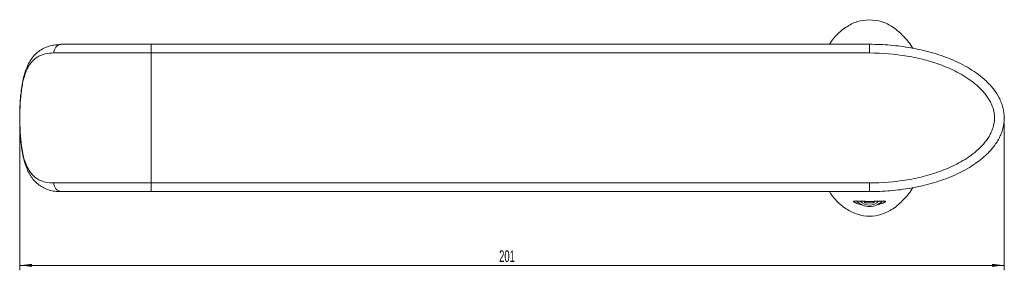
# Model space of a CAD drawing. Header units: millimetres. Extents: x -285 to 245, y 71 to 364.
# Tile 2 of 4: x -285 to -84, y 313 to 364. Entities that reach past the tile are written whole.
import ezdxf

# ---------------------------------------------------------------- set-up
doc = ezdxf.new("R2010")
doc.units = ezdxf.units.MM
doc.header["$PDSIZE"] = -1
doc.styles.add('SLDTEXTSTYLE0', font='TXT', dxfattribs={"width": 0.605})
doc.dimstyles.new('SLDDIMSTYLE0', dxfattribs={"dimtxt": 2.311487, "dimasz": 2.5, "dimexe": 0, "dimexo": 0.0625, "dimgap": 0.577872, "dimtad": 1, "dimtoh": 1, "dimdec": 0, "dimrnd": 1e-09, "dimzin": 12, "dimdsep": 46, "dimtxsty": 'SLDTEXTSTYLE0', "dimsah": 1, "dimcen": 0.09, "dimadec": 0, "dimazin": 0, "dimtfac": 1, "dimtdec": 0, "dimtofl": 0, "dimtmove": 0, "dimatfit": 3, "dimfxl": 1, "dimfrac": 2, "dimtolj": 1, "dimtzin": 12, "dimarcsym": 0})

# ---------------------------------------------------------------- blocks, each defined once
blk = doc.blocks.new('*D1')
at = {"color": 7, "linetype": 'Continuous', "lineweight": 0}
for p, q in [((-284.6, 342.98), (-284.6, 312.98)), ((-83.79, 342.98), (-83.79, 312.98)), ((-83.79, 313.98), (-284.6, 313.98))]:
    blk.add_line(p, q, dxfattribs=at)
for points in [[(-284.6, 313.98), (-282.1, 313.67), (-282.1, 314.29)], [(-83.79, 313.98), (-86.29, 314.29), (-86.29, 313.67)]]:
    blk.add_solid(points, dxfattribs=at)
at = {"color": 7, "linetype": 'Continuous', "lineweight": 0, "insert": (-186.83, 317.05), "char_height": 2.381, "attachment_point": 1, "rotation": 360, "style": 'SLDTEXTSTYLE0'}
blk.add_mtext('201', dxfattribs=at)

msp = doc.modelspace()

# ---------------------------------------------------------------- linework, layer by layer
at = {"color": 7, "linetype": 'Continuous', "lineweight": 15}
for p, q in [((-277.061, 358.876), (-276.525, 358.939)), ((-276.304, 358.965), (-276.143, 358.984)), ((-276.143, 358.984), (-257.808, 358.984)), ((-257.808, 358.984), (-111.286, 358.984)), ((-257.808, 358.984), (-257.808, 357.218)), ((-111.286, 357.218), (-111.286, 358.984)), ((-257.808, 357.218), (-277.646, 357.218)), ((-257.808, 330.75), (-257.808, 357.218)), ((-111.286, 357.218), (-257.808, 357.218)), ((-277.646, 330.75), (-257.808, 330.75)), ((-257.808, 330.75), (-111.286, 330.75)), ((-257.808, 330.75), (-257.808, 328.984)), ((-111.286, 330.75), (-111.286, 328.984)), ((-276.143, 328.984), (-276.703, 329.008)), ((-257.808, 328.984), (-276.143, 328.984)), ((-111.286, 328.984), (-257.808, 328.984)), ((-112.417, 327.019), (-112.191, 326.725)), ((-110.46, 326.692), (-110.176, 327.019))]:
    msp.add_line(p, q, dxfattribs=at)
at = {"color": 8, "linetype": 'Continuous', "lineweight": 15}
msp.add_line((-284.612, 343.984), (-284.596, 343.984), dxfattribs=at)
at = {"color": 142, "linetype": 'Continuous', "lineweight": 0, "true_color": 0x0080c0}
for p, q in [((-112.191, 327.013), (-112.191, 326.725)), ((-112.191, 326.725), (-110.46, 326.692)), ((-110.46, 327.012), (-110.46, 326.692))]:
    msp.add_line(p, q, dxfattribs=at)
at = {"color": 7, "linetype": 'Continuous', "lineweight": 15}
for centre, radius, start, end in [((-275.905, 357.259), 1.742, 97.87517, 181.33098), ((-275.905, 330.709), 1.742, 178.66902, 262.12483), ((-111.286, 329.551), 3.599, 223.89048, 316.05897), ((-111.285, 328.782), 2.555, 222.88298, 316.87612)]:
    msp.add_arc(centre, radius, start, end, dxfattribs=at)
for points, knots in [([(-111.286, 363.984), (-112.112, 363.907), (-113.811, 363.748), (-116.193, 362.495), (-118.134, 360.88), (-119.077, 359.544), (-119.471, 358.984)], [0, 0, 0, 0, 0.2476909, 0.5092067, 0.7945107, 1, 1, 1, 1]), ([(-102.444, 358.12), (-102.445, 358.122), (-102.921, 359.052), (-104.231, 360.601), (-106.362, 362.507), (-108.764, 363.745), (-110.46, 363.906), (-111.286, 363.984)], [0, 0, 0, 0, 0.0005719, 0.2834647, 0.5407682, 0.7766182, 1, 1, 1, 1]), ([(-276.304, 358.94), (-276.723, 358.917), (-277.538, 358.872), (-278.682, 358.606), (-279.758, 358.184), (-280.746, 357.581), (-281.625, 356.795), (-282.358, 355.867), (-282.949, 354.808), (-283.435, 353.614), (-283.829, 352.267), (-284.133, 350.784), (-284.352, 349.215), (-284.499, 347.598), (-284.585, 345.954), (-284.622, 344.743), (-284.614, 344.087), (-284.613, 343.984)], [0, 0, 0, 0, 0.0747511, 0.1449949, 0.2111486, 0.281997, 0.3498598, 0.4169165, 0.4841278, 0.5529991, 0.6262498, 0.7007148, 0.774324, 0.8462684, 0.9167359, 0.98683, 1, 1, 1, 1]), ([(-111.286, 358.984), (-109.859, 358.984), (-108.442, 358.924), (-105.624, 358.683), (-104.225, 358.503), (-101.444, 358.013), (-100.063, 357.704), (-98.008, 357.126), (-97.324, 356.914), (-95.977, 356.452), (-95.312, 356.202), (-93.349, 355.389), (-92.079, 354.765), (-90.252, 353.66), (-89.654, 353.261), (-88.509, 352.406), (-87.963, 351.951), (-86.932, 350.974), (-86.447, 350.451), (-85.559, 349.318), (-85.165, 348.721), (-84.671, 347.773), (-84.522, 347.448), (-84.26, 346.779), (-84.148, 346.434), (-83.878, 345.396), (-83.784, 344.686), (-83.788, 343.24), (-83.885, 342.533), (-84.159, 341.495), (-84.274, 341.15), (-84.538, 340.483), (-84.688, 340.159), (-85.02, 339.529), (-85.202, 339.222), (-85.594, 338.625), (-85.806, 338.333), (-86.474, 337.487), (-86.961, 336.964), (-88.001, 335.983), (-88.557, 335.524), (-89.705, 334.672), (-90.298, 334.279), (-92.122, 333.18), (-93.398, 332.555), (-95.381, 331.739), (-96.051, 331.489), (-97.395, 331.031), (-98.071, 330.823), (-100.108, 330.254), (-101.479, 329.948), (-104.243, 329.463), (-105.637, 329.283), (-108.445, 329.044), (-109.86, 328.984), (-111.286, 328.984)], [0, 0, 0, 0, 0.0625, 0.0625, 0.125, 0.125, 0.1875, 0.1875, 0.21875, 0.21875, 0.25, 0.25, 0.3125, 0.3125, 0.34375, 0.34375, 0.375, 0.375, 0.40625, 0.40625, 0.4375, 0.4375, 0.453125, 0.453125, 0.46875, 0.46875, 0.5, 0.5, 0.53125, 0.53125, 0.546875, 0.546875, 0.5625, 0.5625, 0.578125, 0.578125, 0.59375, 0.59375, 0.625, 0.625, 0.65625, 0.65625, 0.6875, 0.6875, 0.75, 0.75, 0.78125, 0.78125, 0.8125, 0.8125, 0.875, 0.875, 0.9375, 0.9375, 1, 1, 1, 1]), ([(-277.646, 357.218), (-278.272, 357.218), (-278.857, 357.162), (-279.674, 356.977), (-279.937, 356.898), (-280.443, 356.704), (-280.688, 356.587), (-281.383, 356.181), (-281.795, 355.836), (-282.344, 355.198), (-282.516, 354.965), (-282.838, 354.454), (-282.989, 354.176), (-283.402, 353.29), (-283.629, 352.63), (-283.911, 351.528), (-283.996, 351.14), (-284.146, 350.339), (-284.212, 349.926), (-284.325, 349.079), (-284.374, 348.644), (-284.456, 347.751), (-284.49, 347.29), (-284.57, 345.892), (-284.596, 344.945), (-284.596, 343.984)], [0, 0, 0, 0, 0.125, 0.125, 0.1875, 0.1875, 0.25, 0.25, 0.375, 0.375, 0.4375, 0.4375, 0.5, 0.5, 0.625, 0.625, 0.6875, 0.6875, 0.75, 0.75, 0.8125, 0.8125, 0.875, 0.875, 1, 1, 1, 1]), ([(-111.286, 330.75), (-108.684, 330.75), (-106.121, 330.958), (-102.335, 331.599), (-101.083, 331.868), (-98.603, 332.533), (-97.374, 332.928), (-95.552, 333.641), (-94.951, 333.898), (-93.776, 334.45), (-93.199, 334.746), (-92.073, 335.383), (-91.522, 335.724), (-90.72, 336.278), (-90.456, 336.469), (-89.938, 336.867), (-89.683, 337.075), (-88.941, 337.717), (-88.475, 338.173), (-87.615, 339.156), (-87.219, 339.686), (-86.719, 340.526), (-86.568, 340.814), (-86.299, 341.408), (-86.18, 341.716), (-85.892, 342.659), (-85.788, 343.303), (-85.784, 344.624), (-85.884, 345.27), (-86.167, 346.213), (-86.284, 346.523), (-86.55, 347.119), (-86.701, 347.408), (-87.031, 347.968), (-87.211, 348.241), (-87.598, 348.77), (-87.804, 349.027), (-88.446, 349.765), (-88.908, 350.22), (-89.887, 351.072), (-90.404, 351.47), (-91.478, 352.216), (-92.03, 352.559), (-93.718, 353.518), (-94.888, 354.064), (-96.694, 354.776), (-97.305, 354.995), (-98.542, 355.4), (-99.167, 355.586), (-101.043, 356.091), (-102.304, 356.363), (-106.112, 357.01), (-108.683, 357.218), (-111.286, 357.218)], [0, 0, 0, 0, 0.125, 0.125, 0.1875, 0.1875, 0.25, 0.25, 0.28125, 0.28125, 0.3125, 0.3125, 0.34375, 0.34375, 0.359375, 0.359375, 0.375, 0.375, 0.40625, 0.40625, 0.4375, 0.4375, 0.453125, 0.453125, 0.46875, 0.46875, 0.5, 0.5, 0.53125, 0.53125, 0.546875, 0.546875, 0.5625, 0.5625, 0.578125, 0.578125, 0.59375, 0.59375, 0.625, 0.625, 0.65625, 0.65625, 0.6875, 0.6875, 0.75, 0.75, 0.78125, 0.78125, 0.8125, 0.8125, 0.875, 0.875, 1, 1, 1, 1]), ([(-284.613, 343.984), (-284.612, 343.568), (-284.609, 342.596), (-284.542, 341.081), (-284.425, 339.463), (-284.243, 337.896), (-283.983, 336.386), (-283.625, 334.941), (-283.164, 333.634), (-282.6, 332.494), (-281.923, 331.509), (-281.118, 330.668), (-280.181, 329.982), (-279.154, 329.475), (-278.048, 329.148), (-277.033, 328.994), (-276.385, 329), (-276.139, 329.002)], [0, 0, 0, 0, 0.05204346, 0.12166013, 0.19166389, 0.2621732, 0.33363538, 0.40750286, 0.48341898, 0.55120296, 0.61610174, 0.6851496, 0.75309942, 0.82050674, 0.88828934, 0.95747692, 1, 1, 1, 1]), ([(-284.596, 343.984), (-284.596, 343.023), (-284.57, 342.082), (-284.492, 340.699), (-284.458, 340.243), (-284.376, 339.341), (-284.327, 338.902), (-284.157, 337.629), (-284.011, 336.835), (-283.728, 335.723), (-283.623, 335.37), (-283.394, 334.705), (-283.269, 334.393), (-282.996, 333.805), (-282.848, 333.53), (-282.525, 333.016), (-282.351, 332.779), (-281.798, 332.134), (-281.385, 331.789), (-280.691, 331.382), (-280.446, 331.265), (-279.939, 331.07), (-279.676, 330.992), (-278.857, 330.806), (-278.272, 330.75), (-277.646, 330.75)], [0, 0, 0, 0, 0.125, 0.125, 0.1875, 0.1875, 0.25, 0.25, 0.375, 0.375, 0.4375, 0.4375, 0.5, 0.5, 0.5625, 0.5625, 0.625, 0.625, 0.75, 0.75, 0.8125, 0.8125, 0.875, 0.875, 1, 1, 1, 1]), ([(-119.471, 328.984), (-119.077, 328.425), (-118.134, 327.09), (-116.193, 325.461), (-113.812, 324.258), (-111.285, 323.85), (-108.764, 324.261), (-106.362, 325.45), (-104.231, 327.371), (-102.921, 328.916), (-102.445, 329.846), (-102.444, 329.847)], [0, 0, 0, 0, 0.0974426, 0.2327333, 0.3567436, 0.4741982, 0.5916528, 0.7156631, 0.8509538, 0.9996993, 1, 1, 1, 1]), ([(-109.801, 326.314), (-109.726, 326.327), (-109.576, 326.353), (-109.374, 326.401), (-109.118, 326.467), (-108.889, 326.538), (-108.688, 326.61), (-108.503, 326.682), (-108.35, 326.752), (-108.22, 326.821), (-108.102, 326.896), (-108.038, 326.961), (-108.033, 327.009), (-108.066, 327.047), (-108.153, 327.07), (-108.299, 327.081), (-108.449, 327.083), (-108.647, 327.08), (-108.887, 327.071), (-109.127, 327.06), (-109.402, 327.047), (-109.653, 327.036), (-109.916, 327.027), (-110.168, 327.019), (-110.424, 327.012), (-110.692, 327.007), (-110.968, 327.004), (-111.253, 327.002), (-111.528, 327.003), (-111.783, 327.006), (-112.021, 327.009), (-112.267, 327.015), (-112.537, 327.022), (-112.803, 327.032), (-113.071, 327.043), (-113.365, 327.056), (-113.638, 327.069), (-113.889, 327.078), (-114.142, 327.085), (-114.34, 327.08), (-114.466, 327.058), (-114.524, 327.032), (-114.543, 326.995), (-114.52, 326.946), (-114.459, 326.891), (-114.348, 326.818), (-114.203, 326.742), (-114.008, 326.658), (-113.778, 326.57), (-113.496, 326.478), (-113.177, 326.396), (-112.951, 326.343), (-112.798, 326.318), (-112.728, 326.307)], [0, 0, 0, 0, 0.0124215, 0.0249213, 0.0372674, 0.0623328, 0.0750693, 0.0883581, 0.1152917, 0.1289461, 0.1477949, 0.1861594, 0.2056835, 0.2249525, 0.2639491, 0.2836971, 0.3068524, 0.3301745, 0.3540979, 0.3782759, 0.390718, 0.4158901, 0.4286644, 0.4387899, 0.4593398, 0.469804, 0.4799336, 0.5006394, 0.5112573, 0.5201353, 0.5381741, 0.5473453, 0.55897, 0.5826332, 0.5946718, 0.6112033, 0.6448426, 0.6619425, 0.6845853, 0.7306547, 0.754111, 0.7769734, 0.7999968, 0.8235845, 0.8473989, 0.8630618, 0.8948405, 0.9110139, 0.9266825, 0.9587156, 0.9751606, 0.9886297, 1, 1, 1, 1])]:
    msp.add_open_spline(points, degree=3, knots=knots, dxfattribs=at)
at = {"color": 7, "linetype": 'Continuous', "lineweight": 0}
msp.add_point((-83.786, 343.984), dxfattribs=at)

# ---------------------------------------------------------------- dimensions: what is measured, and where the dimension line sits
dim = msp.add_linear_dim(base=(-284.596, 313.981), p1=(-83.786, 343.984), p2=(-284.596, 343.984), angle=360, dimstyle='SLDDIMSTYLE0', dxfattribs=at)
dim.commit()
dim.dimension.update_dxf_attribs({"geometry": '*D1', "text_midpoint": (-184.191, 313.981), "dimtype": 160})

doc.saveas('drawing.dxf')
